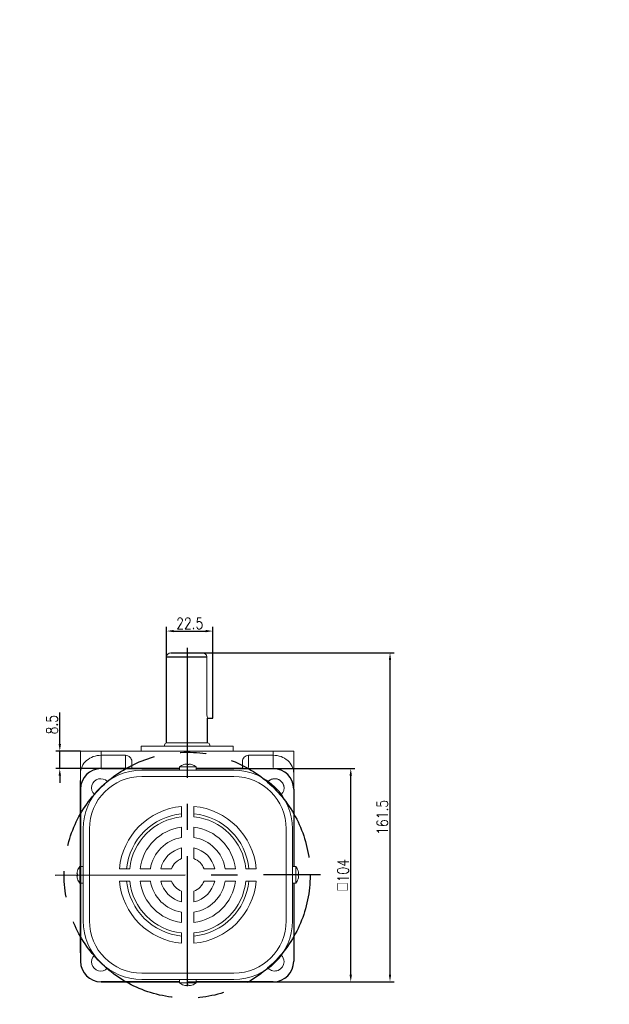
# Model space of a CAD drawing. Header units: inches. Extents: x 331 to 12887, y -474 to 4488.
# Tile 52 of 122: x 6402 to 6690, y 1297 to 1777. Entities that reach past the tile are written whole.
import ezdxf

# ---------------------------------------------------------------- set-up
doc = ezdxf.new("R2010")
doc.units = ezdxf.units.IN
doc.header["$LTSCALE"] = 10
doc.header["$MEASUREMENT"] = 0
doc.linetypes.add('CENTER', pattern=[10.16, 6.35, -1.27, 1.27, -1.27])
for name, color, linetype in [('1轮廓实线层', 7, 'Continuous'), ('3中心线层', 1, 'CENTER'), ('6文字层', 3, 'Continuous'), ('7标注层', 4, 'Continuous')]:
    doc.layers.add(name, color=color, linetype=linetype)
doc.styles.add('PC_TEXTSTYLE', font='isocp.shx', dxfattribs={"width": 0.8, "bigfont": 'HZFS.SHX'})
doc.styles.add('TH_GBDIM', font='romans.shx', dxfattribs={"width": 0.8, "bigfont": 'gbcbig.shx'})
doc.dimstyles.new('TH_GBDIM', dxfattribs={"dimtxt": 3.5, "dimasz": 2.5, "dimexe": 2, "dimexo": 0, "dimgap": 1, "dimtad": 1, "dimdec": 4, "dimdsep": 46, "dimtxsty": 'TH_GBDIM', "dimcen": 0.09, "dimclrd": 4, "dimclre": 4, "dimclrt": 3, "dimadec": 0, "dimazin": 0, "dimtfac": 1, "dimtdec": 4, "dimtmove": 0, "dimatfit": 3, "dimfxl": 1, "dimtzin": 0, "dimarcsym": 0})

# ---------------------------------------------------------------- blocks, each defined once
blk = doc.blocks.new('*D508')
at = {"layer": '7标注层', "color": 4, "lineweight": -2, "transparency": 16777216}
for p, q in [((6421.64, 1423.83), (6421.64, 1439.18)), ((6431.77, 1420.33), (6419.64, 1420.33)), ((6421.64, 1411.83), (6421.64, 1420.33)), ((6441.77, 1411.83), (6419.64, 1411.83)), ((6421.64, 1408.33), (6421.64, 1404.83))]:
    blk.add_line(p, q, dxfattribs=at)
at = {"layer": '7标注层', "color": 4, "transparency": 16777216}
for points in [[(6421.06, 1423.83), (6422.23, 1423.83), (6421.64, 1420.33)], [(6421.06, 1408.33), (6422.23, 1408.33), (6421.64, 1411.83)]]:
    blk.add_solid(points, dxfattribs=at)
at = {"layer": 'Defpoints', "color": 0, "transparency": 16777216}
for p in [(6431.77, 1420.33), (6421.64, 1411.83), (6441.77, 1411.83)]:
    blk.add_point(p, dxfattribs=at)
at = {"layer": '7标注层', "color": 3, "transparency": 16777216, "insert": (6417.89, 1433.26), "char_height": 5.5, "attachment_point": 5, "rotation": 90, "style": 'TH_GBDIM'}
blk.add_mtext('{8.5}{}{}', dxfattribs=at)
blk = doc.blocks.new('*D488')
at = {"layer": '7标注层', "color": 4, "lineweight": -2, "transparency": 16777216}
for p, q in [((6520.82, 1411.83), (6565.57, 1411.83)), ((6563.57, 1311.33), (6563.57, 1408.33)), ((6520.82, 1307.83), (6565.57, 1307.83))]:
    blk.add_line(p, q, dxfattribs=at)
at = {"layer": '7标注层', "color": 4, "transparency": 16777216}
for points in [[(6562.99, 1408.33), (6564.16, 1408.33), (6563.57, 1411.83)], [(6562.99, 1311.33), (6564.16, 1311.33), (6563.57, 1307.83)]]:
    blk.add_solid(points, dxfattribs=at)
at = {"layer": 'Defpoints', "color": 0, "transparency": 16777216}
for p in [(6520.82, 1411.83), (6563.57, 1411.83), (6520.82, 1307.83)]:
    blk.add_point(p, dxfattribs=at)
at = {"layer": '7标注层', "color": 3, "transparency": 16777216, "insert": (6559.82, 1359.83), "char_height": 5.5, "attachment_point": 5, "rotation": 90, "style": 'TH_GBDIM'}
blk.add_mtext('{□}104', dxfattribs=at)
blk = doc.blocks.new('*D494')
at = {"layer": '7标注层', "color": 4, "lineweight": -2, "transparency": 16777216}
for p, q in [((6491.31, 1468.33), (6584.72, 1468.33)), ((6582.72, 1311.33), (6582.72, 1464.83)), ((6525.77, 1307.83), (6584.72, 1307.83))]:
    blk.add_line(p, q, dxfattribs=at)
at = {"layer": '7标注层', "color": 4, "transparency": 16777216}
for points in [[(6582.14, 1464.83), (6583.3, 1464.83), (6582.72, 1468.33)], [(6582.14, 1311.33), (6583.3, 1311.33), (6582.72, 1307.83)]]:
    blk.add_solid(points, dxfattribs=at)
at = {"layer": 'Defpoints', "color": 0, "transparency": 16777216}
for p in [(6491.31, 1468.33), (6582.72, 1468.33), (6525.77, 1307.83)]:
    blk.add_point(p, dxfattribs=at)
at = {"layer": '7标注层', "color": 3, "transparency": 16777216, "insert": (6578.97, 1388.08), "char_height": 5.5, "attachment_point": 5, "rotation": 90, "style": 'TH_GBDIM'}
blk.add_mtext('161.5', dxfattribs=at)
blk = doc.blocks.new('*D496')
at = {"layer": '7标注层', "color": 4, "lineweight": -2, "transparency": 16777216}
for p, q in [((6473.77, 1466.33), (6473.77, 1480.94)), ((6496.27, 1468.33), (6496.27, 1480.94)), ((6477.27, 1478.94), (6492.77, 1478.94))]:
    blk.add_line(p, q, dxfattribs=at)
at = {"layer": '7标注层', "color": 4, "transparency": 16777216}
for points in [[(6477.27, 1479.52), (6477.27, 1478.36), (6473.77, 1478.94)], [(6492.77, 1479.52), (6492.77, 1478.36), (6496.27, 1478.94)]]:
    blk.add_solid(points, dxfattribs=at)
at = {"layer": 'Defpoints', "color": 0, "transparency": 16777216}
for p in [(6496.27, 1478.94), (6473.77, 1466.33), (6496.27, 1468.33)]:
    blk.add_point(p, dxfattribs=at)
at = {"layer": '7标注层', "color": 3, "transparency": 16777216, "insert": (6485.02, 1482.69), "char_height": 5.5, "attachment_point": 5, "style": 'TH_GBDIM'}
blk.add_mtext('22.5', dxfattribs=at)

msp = doc.modelspace()

# ---------------------------------------------------------------- linework, layer by layer
at = {"linetype": 'Continuous', "lineweight": 15}
for p, q in [((6475.76615, 1468.33252), (6496.26615, 1468.33252)), ((6475.76615, 1468.33252), (6491.76615, 1468.33252)), ((6493.30643, 1439.33341), (6493.30555, 1466.33252)), ((6461.26615, 1422.8334), (6506.26615, 1422.8334)), ((6493.76615, 1424.3334), (6473.76615, 1424.3334)), ((6431.76615, 1420.33341), (6441.76615, 1420.33341)), ((6431.76615, 1401.8334), (6431.76615, 1420.33341)), ((6441.76615, 1420.33341), (6441.76615, 1418.33341)), ((6441.76615, 1420.33341), (6525.76615, 1420.33341)), ((6453.76615, 1418.33341), (6441.76615, 1418.33341)), ((6441.76615, 1418.33341), (6441.76615, 1411.83341)), ((6453.76615, 1412.31613), (6453.76615, 1418.33341)), ((6513.76615, 1418.33341), (6525.76615, 1418.33341)), ((6513.76615, 1418.33341), (6513.76615, 1412.31613)), ((6525.76615, 1418.33341), (6525.76615, 1420.33341)), ((6525.76615, 1420.33341), (6535.76615, 1420.33341)), ((6525.76615, 1412.31613), (6525.76615, 1418.33341)), ((6535.76615, 1420.33341), (6535.76615, 1401.8334)), ((6456.76615, 1415.30713), (6456.76615, 1412.31613)), ((6510.76615, 1412.31613), (6510.76615, 1415.30713))]:
    msp.add_line(p, q, dxfattribs=at)
at = {"color": 7, "linetype": 'Continuous', "lineweight": 15}
for p, q in [((6484.08806, 1412.71892), (6480.08806, 1412.71892)), ((6483.64806, 1413.76199), (6483.64806, 1414.03817)), ((6488.08806, 1412.71892), (6484.08806, 1412.71892)), ((6484.52806, 1414.03817), (6484.52806, 1413.76199)), ((6461.58806, 1410.99544), (6506.58806, 1410.99544)), ((6506.58806, 1407.99544), (6461.58806, 1407.99544)), ((6481.08806, 1388.33711), (6481.08806, 1393.36084)), ((6487.08806, 1388.33711), (6487.08806, 1393.36084)), ((6433.08806, 1337.49544), (6433.08806, 1382.49544)), ((6436.08806, 1382.49544), (6436.08806, 1337.49544)), ((6481.08806, 1378.25058), (6481.08806, 1383.30316)), ((6487.08806, 1378.25058), (6487.08806, 1383.30316)), ((6532.08806, 1382.49544), (6532.08806, 1337.49544)), ((6535.08806, 1337.49544), (6535.08806, 1382.49544)), ((6481.08806, 1367.92327), (6481.08806, 1373.15789)), ((6487.08806, 1367.92327), (6487.08806, 1373.15789)), ((6430.3215, 1360.43544), (6430.04533, 1360.43544)), ((6431.36458, 1363.99544), (6431.36458, 1356.29854)), ((6455.74639, 1362.99544), (6450.72266, 1362.99544)), ((6465.83292, 1362.99544), (6460.78034, 1362.99544)), ((6476.16023, 1362.99544), (6470.92561, 1362.99544)), ((6497.25051, 1362.99544), (6492.01589, 1362.99544)), ((6507.39578, 1362.99544), (6502.3432, 1362.99544)), ((6517.45346, 1362.99544), (6512.42973, 1362.99544)), ((6536.81153, 1363.99544), (6536.81153, 1356.29854)), ((6537.85462, 1360.43544), (6538.13079, 1360.43544)), ((6430.04533, 1359.55544), (6430.3215, 1359.55544)), ((6431.36458, 1356.29854), (6431.36458, 1355.99544)), ((6455.74639, 1356.99544), (6450.72266, 1356.99544)), ((6465.83292, 1356.99544), (6460.78034, 1356.99544)), ((6476.16023, 1356.99544), (6470.92561, 1356.99544)), ((6497.25051, 1356.99544), (6492.01589, 1356.99544)), ((6507.39578, 1356.99544), (6502.3432, 1356.99544)), ((6517.45346, 1356.99544), (6512.42973, 1356.99544)), ((6536.81153, 1356.29854), (6536.81153, 1355.99544)), ((6538.13079, 1359.55544), (6537.85462, 1359.55544)), ((6481.08806, 1346.83299), (6481.08806, 1352.06761)), ((6487.08806, 1346.83299), (6487.08806, 1352.06761)), ((6481.08806, 1336.68772), (6481.08806, 1341.74031)), ((6487.08806, 1336.68772), (6487.08806, 1341.74031)), ((6481.08806, 1326.63004), (6481.08806, 1331.65378)), ((6487.08806, 1326.63004), (6487.08806, 1331.65378)), ((6461.58806, 1311.99544), (6506.58806, 1311.99544)), ((6461.58806, 1311.99544), (6506.58806, 1311.99544)), ((6506.58806, 1308.99544), (6461.58806, 1308.99544)), ((6506.58806, 1308.99544), (6461.58806, 1308.99544)), ((6506.58806, 1308.99544), (6461.58806, 1308.99544)), ((6480.08806, 1307.27197), (6484.08806, 1307.27197)), ((6480.08806, 1307.27196), (6488.08806, 1307.27196)), ((6484.08806, 1307.27197), (6488.08806, 1307.27197)), ((6483.64806, 1305.95271), (6483.64806, 1306.22888)), ((6483.64806, 1305.95271), (6483.64806, 1306.22888)), ((6484.52806, 1306.22888), (6484.52806, 1305.95271)), ((6484.52806, 1306.22888), (6484.52806, 1305.95271))]:
    msp.add_line(p, q, dxfattribs=at)
for p, q in [((6441.76615, 1411.8334), (6480.08806, 1411.8334)), ((6488.08806, 1411.8334), (6525.76615, 1411.8334)), ((6431.76615, 1401.8334), (6431.76615, 1393.85757)), ((6535.76615, 1401.8334), (6535.76615, 1363.99544)), ((6431.76615, 1393.85757), (6431.76615, 1363.99544)), ((6431.76615, 1355.99544), (6431.76615, 1317.8334)), ((6535.76615, 1355.99544), (6535.76615, 1317.8334)), ((6441.76615, 1307.8334), (6480.08806, 1307.8334)), ((6483.76615, 1307.8334), (6525.76615, 1307.8334))]:
    msp.add_line(p, q)
at = {"color": 7, "linetype": 'Continuous', "lineweight": 15, "flags": 128}
for points in [[(6482.08057, 1413.76199), (6482.07724, 1413.76777), (6482.07486, 1413.77189), (6482.07343, 1413.77437), (6482.07295, 1413.77519)], [(6486.10316, 1413.77519), (6486.10269, 1413.77437), (6486.10126, 1413.77189), (6486.09888, 1413.76777), (6486.09554, 1413.76199)], [(6430.3083, 1357.98034), (6430.30913, 1357.98081), (6430.3116, 1357.98224), (6430.31573, 1357.98462), (6430.3215, 1357.98796)], [(6537.86781, 1357.98034), (6537.86699, 1357.98081), (6537.86451, 1357.98224), (6537.86039, 1357.98462), (6537.85462, 1357.98796)], [(6482.07295, 1306.21569), (6482.07343, 1306.21651), (6482.07486, 1306.21899), (6482.07724, 1306.22312), (6482.08057, 1306.22888)], [(6482.07295, 1306.21569), (6482.07343, 1306.21651), (6482.07486, 1306.21899), (6482.07724, 1306.22311), (6482.08057, 1306.22888)], [(6486.09554, 1306.22888), (6486.09888, 1306.22312), (6486.10126, 1306.21899), (6486.10269, 1306.21651), (6486.10316, 1306.21569)], [(6486.09555, 1306.22888), (6486.09888, 1306.22311), (6486.10126, 1306.21899), (6486.10269, 1306.21651), (6486.10316, 1306.21569)]]:
    msp.add_lwpolyline(points, dxfattribs=at)
at = {"linetype": 'Continuous', "lineweight": 15}
for centre, radius, start, end in [((6475.76615, 1466.33252), 2, 90, 180), ((6491.30555, 1466.33252), 2, 0, 90), ((6473.76615, 1423.3334), 1, 90, 180), ((6493.76615, 1423.3334), 1, 0, 90)]:
    msp.add_arc(centre, radius, start, end, dxfattribs=at)
at = {"color": 7, "linetype": 'Continuous', "lineweight": 15}
for centre, radius, start, end in [((6484.08806, 1407.59544), 6.5, 108.0602081, 127.9798724), ((6484.08806, 1407.59544), 6.48509, 96.5521722, 108.0323524), ((6484.08806, 1406.43494), 7.34026, 86.5634365, 93.4365635), ((6484.08806, 1407.59544), 6.48509, 71.9676476, 83.4478278), ((6484.08806, 1407.59544), 6.5, 52.0201276, 71.9397919), ((6461.58806, 1382.49544), 28.5, 90, 180), ((6461.58806, 1382.49544), 25.5, 90, 180), ((6506.58806, 1382.49544), 28.5, 0, 90), ((6506.58806, 1382.49544), 25.5, 0, 90), ((6441.66165, 1402.42185), 4.5, 44.5203005, 225.4796995), ((6526.51447, 1402.42185), 4.5, 0, 135.4796995), ((6526.51447, 1402.42185), 4.5, 314.5203005, 135.4796995), ((6484.08806, 1359.99544), 33.5, 95.1378482, 174.8621518), ((6484.08806, 1359.99544), 33.5, 5.1378482, 84.8621518), ((6484.08806, 1359.99544), 30, 95.7391705, 174.2608295), ((6484.08806, 1359.99544), 30, 5.7391705, 84.2608295), ((6484.08806, 1359.99544), 28.5, 96.0423284, 173.9576716), ((6484.08806, 1359.99544), 28.5, 6.0423284, 83.9576716), ((6484.08806, 1359.99544), 23.5, 97.3343689, 172.6656311), ((6484.08806, 1359.99544), 23.5, 7.3343689, 82.6656311), ((6484.08806, 1359.99544), 18.5, 99.3324182, 170.6675818), ((6484.08806, 1359.99544), 18.5, 9.3324182, 80.6675818), ((6484.08806, 1359.99544), 13.5, 102.8395884, 167.1604116), ((6484.08806, 1359.99544), 13.5, 12.8395884, 77.1604116), ((6484.08806, 1359.99544), 8.47646, 110.7273411, 159.2726589), ((6484.08806, 1359.99544), 8.47646, 20.7273411, 69.2726589), ((6436.48806, 1359.99544), 6.48509, 161.9676476, 173.4478278), ((6437.64857, 1359.99544), 7.34027, 176.5634398, 183.4365602), ((6436.48806, 1359.99544), 6.5, 142.0201276, 161.9397919), ((6531.68806, 1359.99544), 6.5, 18.0602081, 37.9798724), ((6531.68806, 1359.99544), 6.48509, 6.5521722, 18.0323524), ((6530.52755, 1359.99544), 7.34027, 356.5634398, 3.4365602), ((6436.48806, 1359.99544), 6.48509, 186.5521722, 198.0323524), ((6436.48806, 1359.99544), 6.5, 198.0602081, 217.9798724), ((6484.08806, 1359.99544), 33.5, 185.1378482, 264.8621518), ((6484.08806, 1359.99544), 30, 185.7391705, 264.2608295), ((6484.08806, 1359.99544), 28.5, 186.0423284, 263.9576716), ((6484.08806, 1359.99544), 23.5, 187.3343689, 262.6656311), ((6484.08806, 1359.99544), 18.5, 189.3324182, 260.6675818), ((6484.08806, 1359.99544), 13.5, 192.8395884, 257.1604116), ((6484.08806, 1359.99544), 8.47646, 200.7273411, 249.2726589), ((6484.08806, 1359.99544), 33.5, 275.1378482, 354.8621518), ((6484.08806, 1359.99544), 28.5, 276.0423284, 353.9576716), ((6484.08806, 1359.99544), 13.5, 282.8395884, 347.1604116), ((6484.08806, 1359.99544), 8.47646, 290.7273411, 339.2726589), ((6484.08806, 1359.99544), 23.5, 277.3343689, 352.6656311), ((6484.08806, 1359.99544), 18.5, 279.3324182, 350.6675818), ((6484.08806, 1359.99544), 30, 275.7391705, 354.2608295), ((6531.68806, 1359.99544), 6.5, 322.0201276, 341.9397919), ((6531.68806, 1359.99544), 6.48509, 341.9676476, 353.4478278), ((6461.58806, 1337.49544), 28.5, 180, 270), ((6461.58806, 1337.49544), 25.5, 180, 270), ((6506.58806, 1337.49544), 25.5, 270, 0), ((6506.58806, 1337.49544), 28.5, 270, 0), ((6441.66165, 1317.56903), 4.5, 134.5203005, 315.4796995), ((6526.51447, 1317.56903), 4.5, 224.5203005, 0), ((6526.51447, 1317.56903), 4.5, 0, 45.4796995), ((6484.08806, 1312.39544), 6.5, 232.0201276, 251.9397919), ((6484.08806, 1312.39544), 6.5, 232.0201276, 251.9397919), ((6484.08806, 1312.39544), 6.5, 288.0602081, 307.9798724), ((6484.08806, 1312.39544), 6.5, 288.0602081, 307.9798724), ((6484.08806, 1312.39544), 6.48509, 251.9676476, 263.4478278), ((6484.08806, 1312.39544), 6.48509, 251.9676476, 263.4478278), ((6484.08806, 1313.55847), 7.34279, 266.564621, 273.435379), ((6484.08806, 1313.55595), 7.34027, 266.5634398, 273.4365602), ((6484.08806, 1312.39544), 6.48509, 276.5521722, 288.0323524), ((6484.08806, 1312.39544), 6.48509, 276.5521722, 288.0323524)]:
    msp.add_arc(centre, radius, start, end, dxfattribs=at)
for centre, start, end in [((6441.76615, 1401.8334), 90, 180), ((6525.76615, 1401.8334), 0, 90), ((6441.76615, 1317.8334), 180, 270), ((6525.76615, 1317.8334), 270, 0)]:
    msp.add_arc(centre, 10, start, end)
at = {"linetype": 'Continuous', "lineweight": 15}
for centre, major_axis, ratio, start_param, end_param in [((6441.76615, 1409.57234), (10, 0), 0.876106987, 1.570796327, 3.141592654), ((6453.76615, 1415.30712), (0, -3.02628), 0.991316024, 1.570796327, 3.141592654), ((6513.76615, 1415.30712), (0, 3.02628), 0.991316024, 0, 1.570796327), ((6525.76615, 1409.57234), (10, 0), 0.876106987, 0, 1.570796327)]:
    msp.add_ellipse(centre, major_axis=major_axis, ratio=ratio, start_param=start_param, end_param=end_param, dxfattribs=at)
for points in [[(6461.26615, 1422.8334), (6461.26615, 1420.33341)], [(6472.76615, 1423.3334), (6472.76615, 1422.8334)], [(6494.76615, 1422.8334), (6494.76615, 1423.3334)], [(6506.26615, 1420.33341), (6506.26615, 1422.8334)]]:
    msp.add_open_spline(points, degree=1, dxfattribs=at)
at = {"color": 7, "linetype": 'Continuous', "lineweight": 15}
for points in [[(6480.08806, 1412.71892), (6480.08806, 1410.99544)], [(6488.08806, 1410.99544), (6488.08806, 1412.71892)], [(6433.08806, 1363.99544), (6431.36458, 1363.99544)], [(6535.08806, 1363.99544), (6536.81153, 1363.99544)], [(6431.36458, 1355.99544), (6433.08806, 1355.99544)], [(6536.81153, 1355.99544), (6535.08806, 1355.99544)], [(6480.08806, 1308.99544), (6480.08806, 1307.27196)], [(6480.08806, 1308.99544), (6480.08806, 1307.27197)], [(6488.08806, 1307.27196), (6488.08806, 1308.99544)], [(6488.08806, 1307.27197), (6488.08806, 1308.99544)]]:
    msp.add_open_spline(points, degree=1, dxfattribs=at)
for points, knots in [([(6483.64806, 1414.03817), (6483.6448, 1414.04164), (6483.63829, 1414.04858), (6483.58718, 1414.05299), (6483.512, 1414.05213), (6483.42762, 1414.04668), (6483.37133, 1414.04066), (6483.34806, 1414.03817)], [0, 0, 0, 0, 0.213607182, 0.427280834, 0.639449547, 0.850955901, 1, 1, 1, 1]), ([(6484.82806, 1414.03817), (6484.7946, 1414.04164), (6484.72766, 1414.04858), (6484.63805, 1414.05299), (6484.57039, 1414.05213), (6484.53353, 1414.04668), (6484.52966, 1414.04066), (6484.52806, 1414.03817)], [0, 0, 0, 0, 0.213610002, 0.427290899, 0.639496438, 0.850974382, 1, 1, 1, 1]), ([(6430.04533, 1360.43544), (6430.04186, 1360.4387), (6430.03493, 1360.44521), (6430.03051, 1360.49632), (6430.03137, 1360.5715), (6430.03682, 1360.65588), (6430.04284, 1360.71217), (6430.04533, 1360.73544)], [0, 0, 0, 0, 0.2136071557, 0.4272806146, 0.6394502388, 0.8509563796, 1, 1, 1, 1]), ([(6538.13079, 1360.43544), (6538.13426, 1360.4387), (6538.14119, 1360.44521), (6538.14561, 1360.49632), (6538.14474, 1360.5715), (6538.1393, 1360.65588), (6538.13328, 1360.71217), (6538.13079, 1360.73544)], [0, 0, 0, 0, 0.2136071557, 0.4272806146, 0.6394502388, 0.8509563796, 1, 1, 1, 1]), ([(6430.04533, 1359.25544), (6430.04186, 1359.2889), (6430.03493, 1359.35584), (6430.03051, 1359.44545), (6430.03137, 1359.5131), (6430.03682, 1359.54997), (6430.04284, 1359.55384), (6430.04533, 1359.55544)], [0, 0, 0, 0, 0.213610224, 0.427291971, 0.639496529, 0.850974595, 1, 1, 1, 1]), ([(6538.13079, 1359.25544), (6538.13426, 1359.2889), (6538.14119, 1359.35584), (6538.14561, 1359.44545), (6538.14474, 1359.5131), (6538.1393, 1359.54997), (6538.13328, 1359.55384), (6538.13079, 1359.55544)], [0, 0, 0, 0, 0.213610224, 0.427291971, 0.639496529, 0.850974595, 1, 1, 1, 1]), ([(6483.34806, 1305.95271), (6483.38152, 1305.94924), (6483.44845, 1305.9423), (6483.53807, 1305.9379), (6483.60572, 1305.93875), (6483.64259, 1305.9442), (6483.64646, 1305.95022), (6483.64806, 1305.95271)], [0, 0, 0, 0, 0.213610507, 0.427290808, 0.639496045, 0.850973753, 1, 1, 1, 1]), ([(6483.34806, 1305.95271), (6483.38152, 1305.94924), (6483.44845, 1305.94231), (6483.53807, 1305.93789), (6483.60572, 1305.93876), (6483.64259, 1305.9442), (6483.64646, 1305.95022), (6483.64806, 1305.95271)], [0, 0, 0, 0, 0.213610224, 0.427291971, 0.639496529, 0.850974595, 1, 1, 1, 1]), ([(6484.52806, 1305.95271), (6484.53131, 1305.94924), (6484.53783, 1305.9423), (6484.58894, 1305.9379), (6484.66412, 1305.93875), (6484.7485, 1305.9442), (6484.80479, 1305.95022), (6484.82806, 1305.95271)], [0, 0, 0, 0, 0.213607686, 0.427280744, 0.639449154, 0.850955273, 1, 1, 1, 1]), ([(6484.52806, 1305.95271), (6484.53131, 1305.94924), (6484.53783, 1305.94231), (6484.58894, 1305.93789), (6484.66412, 1305.93876), (6484.7485, 1305.9442), (6484.80479, 1305.95022), (6484.82806, 1305.95271)], [0, 0, 0, 0, 0.2136071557, 0.4272806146, 0.6394502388, 0.8509563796, 1, 1, 1, 1])]:
    msp.add_open_spline(points, degree=3, knots=knots, dxfattribs=at)
at = {"layer": '1轮廓实线层'}
for p, q in [((6473.76615, 1424.3334), (6473.76615, 1466.33252)), ((6473.76615, 1466.33252), (6493.30555, 1466.33252)), ((6475.76231, 1468.33252), (6491.77, 1468.33252)), ((6496.26704, 1436.3675), (6496.26615, 1468.33341)), ((6493.76615, 1424.3334), (6493.75691, 1436.3675)), ((6493.76704, 1436.3675), (6496.26704, 1436.3675)), ((6441.76615, 1411.83341), (6480.08806, 1411.83341)), ((6456.26615, 1411.8334), (6441.76615, 1411.8334)), ((6480.08806, 1411.8334), (6456.26615, 1411.8334)), ((6488.08806, 1411.83341), (6525.76615, 1411.83341)), ((6511.26615, 1411.8334), (6488.08806, 1411.8334)), ((6431.76615, 1363.99544), (6431.76615, 1405.99544)), ((6431.76615, 1401.8334), (6431.76615, 1387.3334)), ((6535.76615, 1401.83341), (6535.76615, 1363.99544)), ((6535.76615, 1401.8334), (6535.76615, 1387.3334)), ((6431.75846, 1333.36805), (6431.77384, 1386.36805)), ((6431.76615, 1387.3334), (6431.76615, 1355.99544)), ((6431.76615, 1386.36805), (6431.76615, 1333.36805)), ((6535.76615, 1387.3334), (6535.76615, 1363.99544)), ((6431.76615, 1321.99544), (6431.76615, 1355.99544)), ((6431.76615, 1355.99544), (6431.76615, 1332.3334)), ((6535.76615, 1355.99544), (6535.76615, 1317.8334)), ((6535.76615, 1355.99544), (6535.76615, 1332.3334)), ((6431.76615, 1332.3334), (6431.76615, 1317.8334)), ((6535.76615, 1332.3334), (6535.76615, 1317.8334)), ((6480.08806, 1307.83341), (6441.76615, 1307.83341)), ((6441.76615, 1307.8334), (6456.26615, 1307.8334)), ((6456.26615, 1307.8334), (6480.08806, 1307.8334)), ((6525.76615, 1307.83341), (6488.08806, 1307.83341)), ((6488.08806, 1307.8334), (6511.26615, 1307.8334)), ((6511.26615, 1307.8334), (6525.76615, 1307.8334))]:
    msp.add_line(p, q, dxfattribs=at)
for centre, start, end in [((6441.76615, 1401.8334), 90, 180), ((6441.76615, 1401.8334), 90, 180), ((6525.76615, 1401.8334), 0, 90), ((6525.76615, 1401.8334), 0, 90), ((6441.76615, 1317.8334), 180, 270), ((6441.76615, 1317.8334), 180, 270), ((6525.76615, 1317.8334), 270, 0), ((6525.76615, 1317.8334), 270, 0)]:
    msp.add_arc(centre, 10, start, end, dxfattribs=at)
at = {"layer": '1轮廓实线层', "linetype": 'Continuous', "lineweight": 15}
msp.add_open_spline([(6493.75691, 1436.3675), (6493.75989, 1436.35747), (6493.77297, 1436.31334), (6493.69873, 1436.56077), (6493.56001, 1437.08791), (6493.40089, 1437.89412), (6493.31551, 1438.69431), (6493.30854, 1439.18507), (6493.30643, 1439.33341)], degree=3, knots=[0, 0, 0, 0, 0.06025069, 0.265307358, 0.472820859, 0.688326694, 0.905794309, 1, 1, 1, 1], dxfattribs=at)
at = {"layer": '3中心线层'}
for p, q in [((6483.76615, 1470.78968), (6483.76615, 1296.8334)), ((6419.35218, 1359.89379), (6548.83505, 1360.15748)), ((6483.76615, 1342.49371), (6483.76615, 1335.07417))]:
    msp.add_line(p, q, dxfattribs=at)
msp.add_circle((6483.76615, 1359.8334), 60, dxfattribs=at)

# ---------------------------------------------------------------- texts
at = {"layer": '6文字层', "insert": (5876.32472, 1761.9716), "char_height": 100, "width": 613.9210793, "attachment_point": 1, "style": 'PC_TEXTSTYLE'}
msp.add_mtext('{\\C3;刹车调速风叶}', dxfattribs=at)

# ---------------------------------------------------------------- dimensions: what is measured, and where the dimension line sits
at = {"layer": '7标注层'}
dim = msp.add_linear_dim(base=(6496.26615, 1478.93938), p1=(6473.76615, 1466.33252), p2=(6496.26615, 1468.33252), dimstyle='TH_GBDIM', override={"dimtxt": 5.5, "dimasz": 3.5, "dimadec": 4}, dxfattribs=at)
dim.commit()
dim.dimension.update_dxf_attribs({"geometry": '*D496', "text_midpoint": (6485.01615, 1478.93938), "dimtype": 160})
dim = msp.add_linear_dim(base=(6582.71919, 1468.33252), p1=(6525.76615, 1307.8334), p2=(6491.30555, 1468.33252), angle=90, text='161.5', dimstyle='TH_GBDIM', override={"dimtxt": 5.5, "dimasz": 3.5, "dimadec": 4}, dxfattribs=at)
dim.commit()
dim.dimension.update_dxf_attribs({"geometry": '*D494', "text_midpoint": (6578.96919, 1388.08296)})
for base, p1, p2, text, override, picture, middle, dimtype in [((6421.64407, 1411.8334), (6431.76615, 1420.33341), (6441.76615, 1411.8334), '{<>}{}{}', {"dimtxt": 5.5, "dimasz": 3.5, "dimdec": 1, "dimadec": 1}, '*D508', (6421.64407, 1433.25722), 160), ((6563.57356, 1411.8334), (6520.81614, 1307.8334), (6520.81614, 1411.8334), '{□}<>', {"dimtxt": 5.5, "dimasz": 3.5, "dimadec": 4}, '*D488', (6563.57356, 1359.8334), 161)]:
    dim = msp.add_linear_dim(base=base, p1=p1, p2=p2, angle=90, text=text, dimstyle='TH_GBDIM', override=override, dxfattribs=at)
    dim.commit()
    dim.dimension.update_dxf_attribs({"geometry": picture, "text_midpoint": middle, "dimtype": dimtype})

doc.saveas('drawing.dxf')
